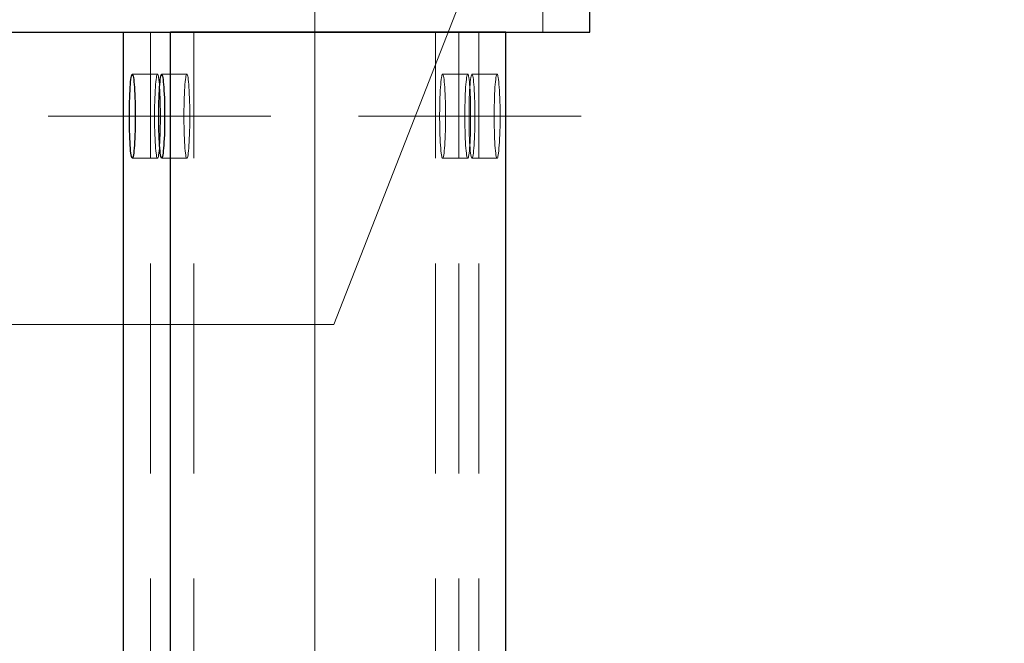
# Model space of a CAD drawing. Header units: millimetres. Extents: x -853 to -247, y 10927 to 11422.
# Tile 34 of 59: x -613.06 to -601.35, y 11113.43 to 11120.85. Entities that reach past the tile are written whole.
import ezdxf

# ---------------------------------------------------------------- set-up
doc = ezdxf.new("R2010")
doc.units = ezdxf.units.MM
doc.header["$LTSCALE"] = 10
doc.linetypes.add('HIDDEN', pattern=[0.375, 0.25, -0.125])
doc.linetypes.add('MITTE', pattern=[2, 1.25, -0.25, 0.25, -0.25])
doc.layers.get('Defpoints').update_dxf_attribs({"color": 1})
for name, color, linetype, lineweight in [('PS_DIM', 4, 'Continuous', 13), ('PS_Hidden', 2, 'HIDDEN', 9), ('PS_Mid', 5, 'MITTE', 15), ('PS_Pos', 1, 'Continuous', 15), ('PS_Shape', 161, 'Continuous', 30), ('PS_SOLID', 7, 'Continuous', 30)]:
    doc.layers.add(name, color=color, linetype=linetype, lineweight=lineweight)
doc.styles.add('simplex', font='simplex.shx', dxfattribs={"width": 0.75})
doc.dimstyles.new('1_10_PRZ', dxfattribs={"dimtxt": 2, "dimasz": 1, "dimexe": 2, "dimexo": 5, "dimgap": 1, "dimtad": 1, "dimdec": 0, "dimlfac": 10, "dimtxsty": 'simplex', "dimblk": 'dimznak', "dimcen": 2, "dimse1": 1, "dimse2": 1, "dimclrt": 3, "dimadec": 1, "dimazin": 0, "dimtfac": 1, "dimtdec": 0, "dimtix": 1, "dimtmove": 2, "dimatfit": 3, "dimldrblk": 'dim-grot', "dimfxl": 1, "dimarcsym": 0})

# ---------------------------------------------------------------- blocks, each defined once
blk = doc.blocks.new('dimznak')
at = {"color": 0}
for points in [[(0, 2), (0, -2)], [(-2, 0), (2, 0)]]:
    blk.add_lwpolyline(points, dxfattribs=at)
at = {"color": 2}
blk.add_lwpolyline([(1, 1), (-1, -1)], dxfattribs=at)
blk = doc.blocks.new('*D89')
at = {"layer": 'Defpoints', "color": 0, "transparency": 16777216}
for p in [(-606.277, 11120.703), (-598.133, 11120.703), (-606.277, 10976.703)]:
    blk.add_point(p, dxfattribs=at)
at = {"layer": 'PS_DIM', "color": 0, "lineweight": -2, "transparency": 16777216}
blk.add_line((-598.133, 10977.703), (-598.133, 11119.703), dxfattribs=at)
for p, rotation in [((-598.133, 11120.703), 90), ((-598.133, 10976.703), 270)]:
    blk.add_blockref('dimznak', p, dxfattribs=dict(at, rotation=rotation))
at = {"layer": 'PS_DIM', "color": 3, "transparency": 16777216, "insert": (-600.133, 11048.703), "char_height": 2, "attachment_point": 5, "rotation": 90, "style": 'simplex'}
blk.add_mtext('1440', dxfattribs=at)
blk = doc.blocks.new('dim-grot')
blk.add_hatch(color=256).paths.add_polyline_path([(0, 0), (-2, 0.5), (-2, -0.5)])
blk.add_lwpolyline([(0, 0), (-2, 0.5), (-2, -0.5), (0, 0)])
blk = doc.blocks.new('*D90')
at = {"layer": 'Defpoints', "color": 0, "transparency": 16777216}
for p in [(-606.133, 11121.003), (-598.133, 11121.003), (-606.277, 11120.703)]:
    blk.add_point(p, dxfattribs=at)
at = {"layer": 'PS_DIM', "color": 0, "lineweight": -2, "transparency": 16777216}
for p, q in [((-598.133, 11122.003), (-598.133, 11123.003)), ((-598.133, 11120.703), (-598.133, 11121.003)), ((-598.133, 11119.703), (-598.133, 11118.703))]:
    blk.add_line(p, q, dxfattribs=at)
for p, rotation in [((-598.133, 11121.003), 270), ((-598.133, 11120.703), 90)]:
    blk.add_blockref('dimznak', p, dxfattribs=dict(at, rotation=rotation))
at = {"layer": 'PS_DIM', "color": 3, "transparency": 16777216, "insert": (-600.133, 11119.557), "char_height": 2, "attachment_point": 5, "rotation": 90, "style": 'simplex'}
blk.add_mtext('3', dxfattribs=at)
blk = doc.blocks.new('*D91')
at = {"layer": 'Defpoints', "color": 0, "transparency": 16777216}
for p in [(-606.133, 11128.403), (-598.133, 11128.403), (-606.133, 11121.003)]:
    blk.add_point(p, dxfattribs=at)
at = {"layer": 'PS_DIM', "color": 0, "lineweight": -2, "transparency": 16777216}
blk.add_line((-598.133, 11122.003), (-598.133, 11127.403), dxfattribs=at)
for p, rotation in [((-598.133, 11128.403), 90), ((-598.133, 11121.003), 270)]:
    blk.add_blockref('dimznak', p, dxfattribs=dict(at, rotation=rotation))
at = {"layer": 'PS_DIM', "color": 3, "transparency": 16777216, "insert": (-600.133, 11124.703), "char_height": 2, "attachment_point": 5, "rotation": 90, "style": 'simplex'}
blk.add_mtext('74', dxfattribs=at)
blk = doc.blocks.new('*D95')
at = {"layer": 'Defpoints', "color": 0, "transparency": 16777216}
for p in [(-607.558, 11148.703), (-592.796, 11148.703), (-607.558, 10948.703)]:
    blk.add_point(p, dxfattribs=at)
at = {"layer": 'PS_DIM', "color": 0, "lineweight": -2, "transparency": 16777216}
blk.add_line((-592.796, 10949.703), (-592.796, 11147.703), dxfattribs=at)
for p, rotation in [((-592.796, 11148.703), 90), ((-592.796, 10948.703), 270)]:
    blk.add_blockref('dimznak', p, dxfattribs=dict(at, rotation=rotation))
at = {"layer": 'PS_DIM', "color": 3, "transparency": 16777216, "insert": (-594.796, 11048.703), "char_height": 2, "attachment_point": 5, "rotation": 90, "style": 'simplex'}
blk.add_mtext('2000', dxfattribs=at)
blk = doc.blocks.new('*X234')
at = {"layer": 'PS_Hidden', "color": 2, "linetype": 'HIDDEN'}
for p, q in [((-606.836, 11128.703), (-606.836, 11120.703)), ((-611.503, 10976.703), (-611.503, 11120.703)), ((-610.986, 10976.703), (-610.986, 11120.703)), ((-608.112, 10976.703), (-608.112, 11120.703)), ((-607.833, 10976.703), (-607.833, 11120.703)), ((-607.595, 10976.703), (-607.595, 11120.703)), ((-611.719, 11120.203), (-611.419, 11120.203)), ((-611.43, 11120.18), (-611.433, 11120.163)), ((-611.426, 11120.193), (-611.43, 11120.18)), ((-611.423, 11120.2), (-611.426, 11120.193)), ((-611.419, 11120.203), (-611.423, 11120.2)), ((-611.416, 11120.2), (-611.419, 11120.203)), ((-611.412, 11120.193), (-611.416, 11120.2)), ((-611.409, 11120.18), (-611.412, 11120.193)), ((-611.406, 11120.163), (-611.409, 11120.18)), ((-611.37, 11120.203), (-611.07, 11120.203)), ((-611.081, 11120.18), (-611.084, 11120.163)), ((-611.077, 11120.193), (-611.081, 11120.18)), ((-611.074, 11120.2), (-611.077, 11120.193)), ((-611.07, 11120.203), (-611.074, 11120.2)), ((-611.067, 11120.2), (-611.07, 11120.203)), ((-611.063, 11120.193), (-611.067, 11120.2)), ((-611.06, 11120.18), (-611.063, 11120.193)), ((-611.056, 11120.163), (-611.06, 11120.18)), ((-608.041, 11120.163), (-608.038, 11120.18)), ((-608.038, 11120.18), (-608.035, 11120.193)), ((-608.035, 11120.193), (-608.031, 11120.2)), ((-608.031, 11120.2), (-608.028, 11120.203)), ((-608.028, 11120.203), (-608.024, 11120.2)), ((-608.028, 11120.203), (-607.728, 11120.203)), ((-608.024, 11120.2), (-608.021, 11120.193)), ((-608.021, 11120.193), (-608.017, 11120.18)), ((-608.017, 11120.18), (-608.014, 11120.163)), ((-607.739, 11120.18), (-607.742, 11120.163)), ((-607.735, 11120.193), (-607.739, 11120.18)), ((-607.732, 11120.2), (-607.735, 11120.193)), ((-607.728, 11120.203), (-607.732, 11120.2)), ((-607.725, 11120.2), (-607.728, 11120.203)), ((-607.721, 11120.193), (-607.725, 11120.2)), ((-607.718, 11120.18), (-607.721, 11120.193)), ((-607.715, 11120.163), (-607.718, 11120.18)), ((-607.692, 11120.163), (-607.689, 11120.18)), ((-607.689, 11120.18), (-607.686, 11120.193)), ((-607.686, 11120.193), (-607.682, 11120.2)), ((-607.682, 11120.2), (-607.679, 11120.203)), ((-607.679, 11120.203), (-607.675, 11120.2)), ((-607.679, 11120.203), (-607.379, 11120.203)), ((-607.675, 11120.2), (-607.672, 11120.193)), ((-607.672, 11120.193), (-607.668, 11120.18)), ((-607.668, 11120.18), (-607.665, 11120.163)), ((-607.39, 11120.18), (-607.393, 11120.163)), ((-607.386, 11120.193), (-607.39, 11120.18)), ((-607.383, 11120.2), (-607.386, 11120.193)), ((-607.379, 11120.203), (-607.383, 11120.2)), ((-607.376, 11120.2), (-607.379, 11120.203)), ((-607.372, 11120.193), (-607.376, 11120.2)), ((-607.369, 11120.18), (-607.372, 11120.193)), ((-607.366, 11120.163), (-607.369, 11120.18)), ((-611.442, 11120.082), (-611.445, 11120.048)), ((-611.439, 11120.113), (-611.442, 11120.082)), ((-611.436, 11120.14), (-611.439, 11120.113)), ((-611.433, 11120.163), (-611.436, 11120.14)), ((-611.402, 11120.14), (-611.406, 11120.163)), ((-611.399, 11120.113), (-611.402, 11120.14)), ((-611.397, 11120.082), (-611.399, 11120.113)), ((-611.394, 11120.048), (-611.397, 11120.082)), ((-611.093, 11120.082), (-611.096, 11120.048)), ((-611.09, 11120.113), (-611.093, 11120.082)), ((-611.087, 11120.14), (-611.09, 11120.113)), ((-611.084, 11120.163), (-611.087, 11120.14)), ((-611.053, 11120.14), (-611.056, 11120.163)), ((-611.05, 11120.113), (-611.053, 11120.14)), ((-611.048, 11120.082), (-611.05, 11120.113)), ((-611.045, 11120.048), (-611.048, 11120.082)), ((-608.053, 11120.048), (-608.05, 11120.082)), ((-608.05, 11120.082), (-608.048, 11120.113)), ((-608.048, 11120.113), (-608.045, 11120.14)), ((-608.045, 11120.14), (-608.041, 11120.163)), ((-608.014, 11120.163), (-608.011, 11120.14)), ((-608.011, 11120.14), (-608.008, 11120.113)), ((-608.008, 11120.113), (-608.005, 11120.082)), ((-608.005, 11120.082), (-608.002, 11120.048)), ((-607.751, 11120.082), (-607.754, 11120.048)), ((-607.748, 11120.113), (-607.751, 11120.082)), ((-607.745, 11120.14), (-607.748, 11120.113)), ((-607.742, 11120.163), (-607.745, 11120.14)), ((-607.711, 11120.14), (-607.715, 11120.163)), ((-607.708, 11120.113), (-607.711, 11120.14)), ((-607.706, 11120.082), (-607.708, 11120.113)), ((-607.703, 11120.048), (-607.706, 11120.082)), ((-607.704, 11120.048), (-607.701, 11120.082)), ((-607.701, 11120.082), (-607.699, 11120.113)), ((-607.699, 11120.113), (-607.696, 11120.14)), ((-607.696, 11120.14), (-607.692, 11120.163)), ((-607.665, 11120.163), (-607.662, 11120.14)), ((-607.662, 11120.14), (-607.659, 11120.113)), ((-607.659, 11120.113), (-607.656, 11120.082)), ((-607.656, 11120.082), (-607.653, 11120.048)), ((-607.402, 11120.082), (-607.405, 11120.048)), ((-607.399, 11120.113), (-607.402, 11120.082)), ((-607.396, 11120.14), (-607.399, 11120.113)), ((-607.393, 11120.163), (-607.396, 11120.14)), ((-607.362, 11120.14), (-607.366, 11120.163)), ((-607.359, 11120.113), (-607.362, 11120.14)), ((-607.357, 11120.082), (-607.359, 11120.113)), ((-607.354, 11120.048), (-607.357, 11120.082)), ((-611.449, 11119.968), (-611.451, 11119.923)), ((-611.447, 11120.009), (-611.449, 11119.968)), ((-611.445, 11120.048), (-611.447, 11120.009)), ((-611.392, 11120.009), (-611.394, 11120.048)), ((-611.39, 11119.968), (-611.392, 11120.009)), ((-611.388, 11119.923), (-611.39, 11119.968)), ((-611.1, 11119.968), (-611.102, 11119.923)), ((-611.098, 11120.009), (-611.1, 11119.968)), ((-611.096, 11120.048), (-611.098, 11120.009)), ((-611.043, 11120.009), (-611.045, 11120.048)), ((-611.041, 11119.968), (-611.043, 11120.009)), ((-611.039, 11119.923), (-611.041, 11119.968)), ((-608.059, 11119.923), (-608.057, 11119.968)), ((-608.057, 11119.968), (-608.055, 11120.009)), ((-608.055, 11120.009), (-608.053, 11120.048)), ((-608.002, 11120.048), (-608, 11120.009)), ((-608, 11120.009), (-607.998, 11119.968)), ((-607.998, 11119.968), (-607.996, 11119.923)), ((-607.758, 11119.968), (-607.76, 11119.923)), ((-607.756, 11120.009), (-607.758, 11119.968)), ((-607.754, 11120.048), (-607.756, 11120.009)), ((-607.71, 11119.923), (-607.708, 11119.968)), ((-607.708, 11119.968), (-607.706, 11120.009)), ((-607.706, 11120.009), (-607.704, 11120.048)), ((-607.701, 11120.009), (-607.703, 11120.048)), ((-607.699, 11119.968), (-607.701, 11120.009)), ((-607.697, 11119.923), (-607.699, 11119.968)), ((-607.653, 11120.048), (-607.651, 11120.009)), ((-607.651, 11120.009), (-607.649, 11119.968)), ((-607.649, 11119.968), (-607.647, 11119.923)), ((-607.409, 11119.968), (-607.411, 11119.923)), ((-607.407, 11120.009), (-607.409, 11119.968)), ((-607.405, 11120.048), (-607.407, 11120.009)), ((-607.352, 11120.009), (-607.354, 11120.048)), ((-607.35, 11119.968), (-607.352, 11120.009)), ((-607.348, 11119.923), (-607.35, 11119.968)), ((-611.453, 11119.828), (-611.454, 11119.779)), ((-611.452, 11119.877), (-611.453, 11119.828)), ((-611.451, 11119.923), (-611.452, 11119.877)), ((-611.387, 11119.877), (-611.388, 11119.923)), ((-611.386, 11119.828), (-611.387, 11119.877)), ((-611.385, 11119.779), (-611.386, 11119.828)), ((-611.104, 11119.828), (-611.105, 11119.779)), ((-611.103, 11119.877), (-611.104, 11119.828)), ((-611.102, 11119.923), (-611.103, 11119.877)), ((-611.038, 11119.877), (-611.039, 11119.923)), ((-611.036, 11119.828), (-611.038, 11119.877)), ((-611.036, 11119.779), (-611.036, 11119.828)), ((-608.062, 11119.828), (-608.06, 11119.877)), ((-608.062, 11119.779), (-608.062, 11119.828)), ((-608.06, 11119.877), (-608.059, 11119.923)), ((-607.996, 11119.923), (-607.995, 11119.877)), ((-607.995, 11119.877), (-607.994, 11119.828)), ((-607.994, 11119.828), (-607.993, 11119.779)), ((-607.762, 11119.828), (-607.763, 11119.779)), ((-607.761, 11119.877), (-607.762, 11119.828)), ((-607.76, 11119.923), (-607.761, 11119.877)), ((-607.713, 11119.779), (-607.712, 11119.828)), ((-607.712, 11119.828), (-607.711, 11119.877)), ((-607.711, 11119.877), (-607.71, 11119.923)), ((-607.696, 11119.877), (-607.697, 11119.923)), ((-607.695, 11119.828), (-607.696, 11119.877)), ((-607.694, 11119.779), (-607.695, 11119.828)), ((-607.647, 11119.923), (-607.646, 11119.877)), ((-607.646, 11119.877), (-607.645, 11119.828)), ((-607.645, 11119.828), (-607.644, 11119.779)), ((-607.413, 11119.828), (-607.414, 11119.779)), ((-607.412, 11119.877), (-607.413, 11119.828)), ((-607.411, 11119.923), (-607.412, 11119.877)), ((-607.347, 11119.877), (-607.348, 11119.923)), ((-607.345, 11119.828), (-607.347, 11119.877)), ((-607.345, 11119.779), (-607.345, 11119.828)), ((-611.454, 11119.779), (-611.454, 11119.728)), ((-611.454, 11119.728), (-611.454, 11119.678)), ((-611.385, 11119.728), (-611.385, 11119.779)), ((-611.385, 11119.678), (-611.385, 11119.728)), ((-611.105, 11119.779), (-611.105, 11119.728)), ((-611.105, 11119.728), (-611.105, 11119.678)), ((-611.035, 11119.728), (-611.036, 11119.779)), ((-611.035, 11119.678), (-611.035, 11119.728)), ((-608.063, 11119.728), (-608.062, 11119.779)), ((-608.063, 11119.678), (-608.063, 11119.728)), ((-607.993, 11119.779), (-607.993, 11119.728)), ((-607.993, 11119.728), (-607.993, 11119.678)), ((-607.763, 11119.779), (-607.763, 11119.728)), ((-607.763, 11119.728), (-607.763, 11119.678)), ((-607.713, 11119.728), (-607.713, 11119.779)), ((-607.713, 11119.678), (-607.713, 11119.728)), ((-607.694, 11119.728), (-607.694, 11119.779)), ((-607.694, 11119.678), (-607.694, 11119.728)), ((-607.644, 11119.779), (-607.644, 11119.728)), ((-607.644, 11119.728), (-607.644, 11119.678)), ((-607.414, 11119.779), (-607.414, 11119.728)), ((-607.414, 11119.728), (-607.414, 11119.678)), ((-607.344, 11119.728), (-607.345, 11119.779)), ((-607.344, 11119.678), (-607.344, 11119.728)), ((-611.454, 11119.678), (-611.454, 11119.627)), ((-611.454, 11119.627), (-611.453, 11119.578)), ((-611.386, 11119.578), (-611.385, 11119.627)), ((-611.385, 11119.627), (-611.385, 11119.678)), ((-611.105, 11119.678), (-611.105, 11119.627)), ((-611.105, 11119.627), (-611.104, 11119.578)), ((-611.036, 11119.627), (-611.035, 11119.678)), ((-611.036, 11119.578), (-611.036, 11119.627)), ((-608.062, 11119.627), (-608.063, 11119.678)), ((-608.062, 11119.578), (-608.062, 11119.627)), ((-607.993, 11119.627), (-607.994, 11119.578)), ((-607.993, 11119.678), (-607.993, 11119.627)), ((-607.763, 11119.678), (-607.763, 11119.627)), ((-607.763, 11119.627), (-607.762, 11119.578)), ((-607.713, 11119.627), (-607.713, 11119.678)), ((-607.712, 11119.578), (-607.713, 11119.627)), ((-607.695, 11119.578), (-607.694, 11119.627)), ((-607.694, 11119.627), (-607.694, 11119.678)), ((-607.644, 11119.627), (-607.645, 11119.578)), ((-607.644, 11119.678), (-607.644, 11119.627)), ((-607.414, 11119.678), (-607.414, 11119.627)), ((-607.414, 11119.627), (-607.413, 11119.578)), ((-607.345, 11119.627), (-607.344, 11119.678)), ((-607.345, 11119.578), (-607.345, 11119.627)), ((-611.453, 11119.578), (-611.452, 11119.529)), ((-611.452, 11119.529), (-611.451, 11119.483)), ((-611.451, 11119.483), (-611.449, 11119.439)), ((-611.39, 11119.439), (-611.388, 11119.483)), ((-611.388, 11119.483), (-611.387, 11119.529)), ((-611.387, 11119.529), (-611.386, 11119.578)), ((-611.104, 11119.578), (-611.103, 11119.529)), ((-611.103, 11119.529), (-611.102, 11119.483)), ((-611.102, 11119.483), (-611.1, 11119.439)), ((-611.041, 11119.439), (-611.039, 11119.483)), ((-611.039, 11119.483), (-611.038, 11119.529)), ((-611.038, 11119.529), (-611.036, 11119.578)), ((-608.06, 11119.529), (-608.062, 11119.578)), ((-608.059, 11119.483), (-608.06, 11119.529)), ((-608.057, 11119.439), (-608.059, 11119.483)), ((-607.996, 11119.483), (-607.998, 11119.439)), ((-607.995, 11119.529), (-607.996, 11119.483)), ((-607.994, 11119.578), (-607.995, 11119.529)), ((-607.762, 11119.578), (-607.761, 11119.529)), ((-607.761, 11119.529), (-607.76, 11119.483)), ((-607.76, 11119.483), (-607.758, 11119.439)), ((-607.711, 11119.529), (-607.712, 11119.578)), ((-607.71, 11119.483), (-607.711, 11119.529)), ((-607.708, 11119.439), (-607.71, 11119.483)), ((-607.699, 11119.439), (-607.697, 11119.483)), ((-607.697, 11119.483), (-607.696, 11119.529)), ((-607.696, 11119.529), (-607.695, 11119.578)), ((-607.647, 11119.483), (-607.649, 11119.439)), ((-607.646, 11119.529), (-607.647, 11119.483)), ((-607.645, 11119.578), (-607.646, 11119.529)), ((-607.413, 11119.578), (-607.412, 11119.529)), ((-607.412, 11119.529), (-607.411, 11119.483)), ((-607.411, 11119.483), (-607.409, 11119.439)), ((-607.35, 11119.439), (-607.348, 11119.483)), ((-607.348, 11119.483), (-607.347, 11119.529)), ((-607.347, 11119.529), (-607.345, 11119.578)), ((-611.449, 11119.439), (-611.447, 11119.397)), ((-611.447, 11119.397), (-611.445, 11119.359)), ((-611.445, 11119.359), (-611.442, 11119.324)), ((-611.397, 11119.324), (-611.394, 11119.359)), ((-611.394, 11119.359), (-611.392, 11119.397)), ((-611.392, 11119.397), (-611.39, 11119.439)), ((-611.1, 11119.439), (-611.098, 11119.397)), ((-611.098, 11119.397), (-611.096, 11119.359)), ((-611.096, 11119.359), (-611.093, 11119.324)), ((-611.048, 11119.324), (-611.045, 11119.359)), ((-611.045, 11119.359), (-611.043, 11119.397)), ((-611.043, 11119.397), (-611.041, 11119.439)), ((-608.055, 11119.397), (-608.057, 11119.439)), ((-608.053, 11119.359), (-608.055, 11119.397)), ((-608.05, 11119.324), (-608.053, 11119.359)), ((-608.002, 11119.359), (-608.005, 11119.324)), ((-608, 11119.397), (-608.002, 11119.359)), ((-607.998, 11119.439), (-608, 11119.397)), ((-607.758, 11119.439), (-607.756, 11119.397)), ((-607.756, 11119.397), (-607.754, 11119.359)), ((-607.754, 11119.359), (-607.751, 11119.324)), ((-607.706, 11119.397), (-607.708, 11119.439)), ((-607.704, 11119.359), (-607.706, 11119.397)), ((-607.706, 11119.324), (-607.703, 11119.359)), ((-607.701, 11119.324), (-607.704, 11119.359)), ((-607.703, 11119.359), (-607.701, 11119.397)), ((-607.701, 11119.397), (-607.699, 11119.439)), ((-607.653, 11119.359), (-607.656, 11119.324)), ((-607.651, 11119.397), (-607.653, 11119.359)), ((-607.649, 11119.439), (-607.651, 11119.397)), ((-607.409, 11119.439), (-607.407, 11119.397)), ((-607.407, 11119.397), (-607.405, 11119.359)), ((-607.405, 11119.359), (-607.402, 11119.324)), ((-607.357, 11119.324), (-607.354, 11119.359)), ((-607.354, 11119.359), (-607.352, 11119.397)), ((-607.352, 11119.397), (-607.35, 11119.439)), ((-611.442, 11119.324), (-611.439, 11119.293)), ((-611.439, 11119.293), (-611.436, 11119.266)), ((-611.436, 11119.266), (-611.433, 11119.244)), ((-611.433, 11119.244), (-611.43, 11119.226)), ((-611.409, 11119.226), (-611.406, 11119.244)), ((-611.406, 11119.244), (-611.402, 11119.266)), ((-611.402, 11119.266), (-611.399, 11119.293)), ((-611.399, 11119.293), (-611.397, 11119.324)), ((-611.093, 11119.324), (-611.09, 11119.293)), ((-611.09, 11119.293), (-611.087, 11119.266)), ((-611.087, 11119.266), (-611.084, 11119.244)), ((-611.084, 11119.244), (-611.081, 11119.226)), ((-611.06, 11119.226), (-611.056, 11119.244)), ((-611.056, 11119.244), (-611.053, 11119.266)), ((-611.053, 11119.266), (-611.05, 11119.293)), ((-611.05, 11119.293), (-611.048, 11119.324)), ((-608.048, 11119.293), (-608.05, 11119.324)), ((-608.045, 11119.266), (-608.048, 11119.293)), ((-608.041, 11119.244), (-608.045, 11119.266)), ((-608.038, 11119.226), (-608.041, 11119.244)), ((-608.014, 11119.244), (-608.017, 11119.226)), ((-608.011, 11119.266), (-608.014, 11119.244)), ((-608.008, 11119.293), (-608.011, 11119.266)), ((-608.005, 11119.324), (-608.008, 11119.293)), ((-607.751, 11119.324), (-607.748, 11119.293)), ((-607.748, 11119.293), (-607.745, 11119.266)), ((-607.745, 11119.266), (-607.742, 11119.244)), ((-607.742, 11119.244), (-607.739, 11119.226)), ((-607.718, 11119.226), (-607.715, 11119.244)), ((-607.715, 11119.244), (-607.711, 11119.266)), ((-607.711, 11119.266), (-607.708, 11119.293)), ((-607.708, 11119.293), (-607.706, 11119.324)), ((-607.699, 11119.293), (-607.701, 11119.324)), ((-607.696, 11119.266), (-607.699, 11119.293)), ((-607.692, 11119.244), (-607.696, 11119.266)), ((-607.689, 11119.226), (-607.692, 11119.244)), ((-607.665, 11119.244), (-607.668, 11119.226)), ((-607.662, 11119.266), (-607.665, 11119.244)), ((-607.659, 11119.293), (-607.662, 11119.266)), ((-607.656, 11119.324), (-607.659, 11119.293)), ((-607.402, 11119.324), (-607.399, 11119.293)), ((-607.399, 11119.293), (-607.396, 11119.266)), ((-607.396, 11119.266), (-607.393, 11119.244)), ((-607.393, 11119.244), (-607.39, 11119.226)), ((-607.369, 11119.226), (-607.366, 11119.244)), ((-607.366, 11119.244), (-607.362, 11119.266)), ((-607.362, 11119.266), (-607.359, 11119.293)), ((-607.359, 11119.293), (-607.357, 11119.324)), ((-611.719, 11119.203), (-611.419, 11119.203)), ((-611.43, 11119.226), (-611.426, 11119.213)), ((-611.426, 11119.213), (-611.423, 11119.206)), ((-611.423, 11119.206), (-611.419, 11119.203)), ((-611.419, 11119.203), (-611.416, 11119.206)), ((-611.416, 11119.206), (-611.412, 11119.213)), ((-611.412, 11119.213), (-611.409, 11119.226)), ((-611.37, 11119.203), (-611.07, 11119.203)), ((-611.081, 11119.226), (-611.077, 11119.213)), ((-611.077, 11119.213), (-611.074, 11119.206)), ((-611.074, 11119.206), (-611.07, 11119.203)), ((-611.07, 11119.203), (-611.067, 11119.206)), ((-611.067, 11119.206), (-611.063, 11119.213)), ((-611.063, 11119.213), (-611.06, 11119.226)), ((-608.035, 11119.213), (-608.038, 11119.226)), ((-608.031, 11119.206), (-608.035, 11119.213)), ((-608.028, 11119.203), (-608.031, 11119.206)), ((-608.024, 11119.206), (-608.028, 11119.203)), ((-608.028, 11119.203), (-607.728, 11119.203)), ((-608.021, 11119.213), (-608.024, 11119.206)), ((-608.017, 11119.226), (-608.021, 11119.213)), ((-607.739, 11119.226), (-607.735, 11119.213)), ((-607.735, 11119.213), (-607.732, 11119.206)), ((-607.732, 11119.206), (-607.728, 11119.203)), ((-607.728, 11119.203), (-607.725, 11119.206)), ((-607.725, 11119.206), (-607.721, 11119.213)), ((-607.721, 11119.213), (-607.718, 11119.226)), ((-607.686, 11119.213), (-607.689, 11119.226)), ((-607.682, 11119.206), (-607.686, 11119.213)), ((-607.679, 11119.203), (-607.682, 11119.206)), ((-607.675, 11119.206), (-607.679, 11119.203)), ((-607.679, 11119.203), (-607.379, 11119.203)), ((-607.672, 11119.213), (-607.675, 11119.206)), ((-607.668, 11119.226), (-607.672, 11119.213)), ((-607.39, 11119.226), (-607.386, 11119.213)), ((-607.386, 11119.213), (-607.383, 11119.206)), ((-607.383, 11119.206), (-607.379, 11119.203)), ((-607.379, 11119.203), (-607.376, 11119.206)), ((-607.376, 11119.206), (-607.372, 11119.213)), ((-607.372, 11119.213), (-607.369, 11119.226))]:
    blk.add_line(p, q, dxfattribs=at)
at = {"layer": 'PS_Mid', "color": 5, "linetype": 'MITTE'}
for p, q in [((-609.549, 10971.703), (-609.549, 11125.703)), ((-610.419, 11119.703), (-612.719, 11119.703)), ((-610.07, 11119.703), (-612.37, 11119.703)), ((-606.728, 11119.703), (-609.028, 11119.703)), ((-606.379, 11119.703), (-608.679, 11119.703))]:
    blk.add_line(p, q, dxfattribs=at)
at = {"layer": 'PS_SOLID', "color": 7, "linetype": 'Continuous'}
for p, q in [((-606.277, 11120.703), (-606.277, 11128.703)), ((-779.436, 11120.703), (-606.277, 11120.703)), ((-611.823, 10976.703), (-611.823, 11120.703)), ((-607.275, 11120.703), (-611.265, 11120.703)), ((-611.265, 10976.703), (-611.265, 11120.703)), ((-607.275, 10976.703), (-607.275, 11120.703)), ((-611.732, 11120.163), (-611.729, 11120.18)), ((-611.729, 11120.18), (-611.726, 11120.193)), ((-611.726, 11120.193), (-611.722, 11120.2)), ((-611.722, 11120.2), (-611.719, 11120.203)), ((-611.719, 11120.203), (-611.715, 11120.2)), ((-611.715, 11120.2), (-611.712, 11120.193)), ((-611.712, 11120.193), (-611.708, 11120.18)), ((-611.708, 11120.18), (-611.705, 11120.163)), ((-611.383, 11120.163), (-611.38, 11120.18)), ((-611.38, 11120.18), (-611.377, 11120.193)), ((-611.377, 11120.193), (-611.373, 11120.2)), ((-611.373, 11120.2), (-611.37, 11120.203)), ((-611.37, 11120.203), (-611.366, 11120.2)), ((-611.366, 11120.2), (-611.363, 11120.193)), ((-611.363, 11120.193), (-611.359, 11120.18)), ((-611.359, 11120.18), (-611.356, 11120.163)), ((-611.744, 11120.048), (-611.741, 11120.082)), ((-611.741, 11120.082), (-611.739, 11120.113)), ((-611.739, 11120.113), (-611.736, 11120.14)), ((-611.736, 11120.14), (-611.732, 11120.163)), ((-611.705, 11120.163), (-611.702, 11120.14)), ((-611.702, 11120.14), (-611.699, 11120.113)), ((-611.699, 11120.113), (-611.696, 11120.082)), ((-611.696, 11120.082), (-611.693, 11120.048)), ((-611.395, 11120.048), (-611.392, 11120.082)), ((-611.392, 11120.082), (-611.389, 11120.113)), ((-611.389, 11120.113), (-611.386, 11120.14)), ((-611.386, 11120.14), (-611.383, 11120.163)), ((-611.356, 11120.163), (-611.353, 11120.14)), ((-611.353, 11120.14), (-611.35, 11120.113)), ((-611.35, 11120.113), (-611.347, 11120.082)), ((-611.347, 11120.082), (-611.344, 11120.048)), ((-611.75, 11119.923), (-611.748, 11119.968)), ((-611.748, 11119.968), (-611.746, 11120.009)), ((-611.746, 11120.009), (-611.744, 11120.048)), ((-611.693, 11120.048), (-611.691, 11120.009)), ((-611.691, 11120.009), (-611.689, 11119.968)), ((-611.689, 11119.968), (-611.687, 11119.923)), ((-611.401, 11119.923), (-611.399, 11119.968)), ((-611.399, 11119.968), (-611.397, 11120.009)), ((-611.397, 11120.009), (-611.395, 11120.048)), ((-611.344, 11120.048), (-611.342, 11120.009)), ((-611.342, 11120.009), (-611.34, 11119.968)), ((-611.34, 11119.968), (-611.338, 11119.923)), ((-611.753, 11119.779), (-611.752, 11119.828)), ((-611.752, 11119.828), (-611.751, 11119.877)), ((-611.751, 11119.877), (-611.75, 11119.923)), ((-611.687, 11119.923), (-611.686, 11119.877)), ((-611.686, 11119.877), (-611.685, 11119.828)), ((-611.685, 11119.828), (-611.684, 11119.779)), ((-611.404, 11119.779), (-611.403, 11119.828)), ((-611.403, 11119.828), (-611.402, 11119.877)), ((-611.402, 11119.877), (-611.401, 11119.923)), ((-611.338, 11119.923), (-611.337, 11119.877)), ((-611.337, 11119.877), (-611.336, 11119.828)), ((-611.336, 11119.828), (-611.335, 11119.779)), ((-611.754, 11119.728), (-611.753, 11119.779)), ((-611.754, 11119.678), (-611.754, 11119.728)), ((-611.684, 11119.779), (-611.684, 11119.728)), ((-611.684, 11119.728), (-611.684, 11119.678)), ((-611.404, 11119.728), (-611.404, 11119.779)), ((-611.404, 11119.678), (-611.404, 11119.728)), ((-611.335, 11119.779), (-611.335, 11119.728)), ((-611.335, 11119.728), (-611.335, 11119.678)), ((-611.753, 11119.627), (-611.754, 11119.678)), ((-611.752, 11119.578), (-611.753, 11119.627)), ((-611.684, 11119.627), (-611.685, 11119.578)), ((-611.684, 11119.678), (-611.684, 11119.627)), ((-611.404, 11119.627), (-611.404, 11119.678)), ((-611.403, 11119.578), (-611.404, 11119.627)), ((-611.335, 11119.627), (-611.336, 11119.578)), ((-611.335, 11119.678), (-611.335, 11119.627)), ((-611.751, 11119.529), (-611.752, 11119.578)), ((-611.75, 11119.483), (-611.751, 11119.529)), ((-611.748, 11119.439), (-611.75, 11119.483)), ((-611.687, 11119.483), (-611.689, 11119.439)), ((-611.686, 11119.529), (-611.687, 11119.483)), ((-611.685, 11119.578), (-611.686, 11119.529)), ((-611.402, 11119.529), (-611.403, 11119.578)), ((-611.401, 11119.483), (-611.402, 11119.529)), ((-611.399, 11119.439), (-611.401, 11119.483)), ((-611.338, 11119.483), (-611.34, 11119.439)), ((-611.337, 11119.529), (-611.338, 11119.483)), ((-611.336, 11119.578), (-611.337, 11119.529)), ((-611.746, 11119.397), (-611.748, 11119.439)), ((-611.744, 11119.359), (-611.746, 11119.397)), ((-611.741, 11119.324), (-611.744, 11119.359)), ((-611.693, 11119.359), (-611.696, 11119.324)), ((-611.691, 11119.397), (-611.693, 11119.359)), ((-611.689, 11119.439), (-611.691, 11119.397)), ((-611.397, 11119.397), (-611.399, 11119.439)), ((-611.395, 11119.359), (-611.397, 11119.397)), ((-611.392, 11119.324), (-611.395, 11119.359)), ((-611.344, 11119.359), (-611.347, 11119.324)), ((-611.342, 11119.397), (-611.344, 11119.359)), ((-611.34, 11119.439), (-611.342, 11119.397)), ((-611.739, 11119.293), (-611.741, 11119.324)), ((-611.736, 11119.266), (-611.739, 11119.293)), ((-611.732, 11119.244), (-611.736, 11119.266)), ((-611.729, 11119.226), (-611.732, 11119.244)), ((-611.705, 11119.244), (-611.708, 11119.226)), ((-611.702, 11119.266), (-611.705, 11119.244)), ((-611.699, 11119.293), (-611.702, 11119.266)), ((-611.696, 11119.324), (-611.699, 11119.293)), ((-611.389, 11119.293), (-611.392, 11119.324)), ((-611.386, 11119.266), (-611.389, 11119.293)), ((-611.383, 11119.244), (-611.386, 11119.266)), ((-611.38, 11119.226), (-611.383, 11119.244)), ((-611.356, 11119.244), (-611.359, 11119.226)), ((-611.353, 11119.266), (-611.356, 11119.244)), ((-611.35, 11119.293), (-611.353, 11119.266)), ((-611.347, 11119.324), (-611.35, 11119.293)), ((-611.726, 11119.213), (-611.729, 11119.226)), ((-611.722, 11119.206), (-611.726, 11119.213)), ((-611.719, 11119.203), (-611.722, 11119.206)), ((-611.715, 11119.206), (-611.719, 11119.203)), ((-611.712, 11119.213), (-611.715, 11119.206)), ((-611.708, 11119.226), (-611.712, 11119.213)), ((-611.377, 11119.213), (-611.38, 11119.226)), ((-611.373, 11119.206), (-611.377, 11119.213)), ((-611.37, 11119.203), (-611.373, 11119.206)), ((-611.366, 11119.206), (-611.37, 11119.203)), ((-611.363, 11119.213), (-611.366, 11119.206)), ((-611.359, 11119.226), (-611.363, 11119.213))]:
    blk.add_line(p, q, dxfattribs=at)
blk = doc.blocks.new('*X258')
at = {"color": 1}
for p in [(-606.402, 11124.703), (-614.323, 11117.224)]:
    blk.add_line(p, (-609.323, 11117.224), dxfattribs=at)

msp = doc.modelspace()

# ---------------------------------------------------------------- block references
at = {"layer": 'PS_Pos'}
msp.add_blockref('*X258', (0, 0), dxfattribs=at)
at = {"layer": 'PS_Shape', "color": 31}
msp.add_blockref('*X234', (0, 0), dxfattribs=at)

# ---------------------------------------------------------------- dimensions: what is measured, and where the dimension line sits
at = {"layer": 'PS_DIM'}
for base, p1, p2, picture, middle in [((-592.796, 11148.703), (-607.558, 10948.703), (-607.558, 11148.703), '*D95', (-594.796, 11048.703)), ((-598.133, 11128.403), (-606.133, 11121.003), (-606.133, 11128.403), '*D91', (-600.133, 11124.703)), ((-598.133, 11120.703), (-606.277, 10976.703), (-606.277, 11120.703), '*D89', (-600.133, 11048.703))]:
    dim = msp.add_linear_dim(base=base, p1=p1, p2=p2, angle=90, dimstyle='1_10_PRZ', dxfattribs=at)
    dim.commit()
    dim.dimension.update_dxf_attribs({"geometry": picture, "text_midpoint": middle})
dim = msp.add_linear_dim(base=(-598.133, 11121.003), p1=(-606.277, 11120.703), p2=(-606.133, 11121.003), angle=90, dimstyle='1_10_PRZ', dxfattribs=at)
dim.commit()
dim.dimension.update_dxf_attribs({"geometry": '*D90', "text_midpoint": (-600.133, 11119.557), "dimtype": 128})

doc.saveas('drawing.dxf')
